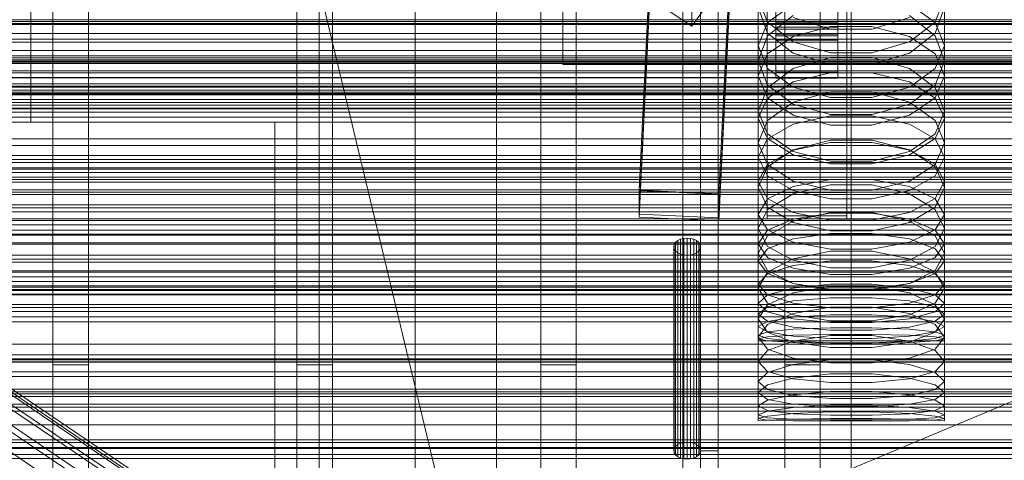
# Model space of a CAD drawing. Header units: millimetres. Extents: x -2233 to 61924, y -68080 to 6847.
# Tile 120 of 256: x -318 to -95, y -34676 to -34577. Entities that reach past the tile are written whole.
import ezdxf

# ---------------------------------------------------------------- set-up
doc = ezdxf.new("R2010")
doc.units = ezdxf.units.MM
for name, color, linetype, lineweight in [('COTAS_O', 1, 'Continuous', 0), ('COTAS_P', 1, 'Continuous', 0), ('frontal_briquetadora', 7, 'Continuous', 0), ('frontal_C01', 7, 'Continuous', 0), ('frontal_C02', 7, 'Continuous', 0), ('frontal_C03', 7, 'Continuous', 0), ('frontal_mezcladora', 7, 'Continuous', 0), ('frontal_secador', 7, 'Continuous', 0)]:
    doc.layers.add(name, color=color, linetype=linetype, lineweight=lineweight)
doc.dimstyles.new('R19_100', dxfattribs={"dimtxt": 250, "dimasz": 150, "dimexe": 150, "dimexo": 80, "dimgap": 100, "dimtad": 1, "dimtih": 1, "dimtoh": 1, "dimdsep": 46, "dimcen": 0.09, "dimadec": 0, "dimazin": 0, "dimtfac": 1, "dimtdec": 4, "dimtofl": 0, "dimtmove": 0, "dimatfit": 3, "dimfxl": 1, "dimtolj": 1, "dimtzin": 0, "dimarcsym": 0})

# ---------------------------------------------------------------- blocks, each defined once
blk = doc.blocks.new('DIM_R28_48')
at = {"layer": 'COTAS_P'}
for p, q in [((-1750, -34600), (-1600, -34555)), ((2600, -34600), (2450, -34555)), ((-1750, -35500), (-1750, -34600)), ((-1750, -34600), (2600, -34600)), ((-1750, -34600), (-1600, -34645)), ((2600, -34600), (2450, -34645)), ((2600, -35500), (2600, -34600))]:
    blk.add_line(p, q, dxfattribs=at)
blk.add_text('4350 P', height=250, dxfattribs=at).set_placement((425, -34500))
blk = doc.blocks.new('DIM_R28_50')
at = {"layer": 'COTAS_P'}
for p, q in [((1705.78, -34504.95), (1551.9, -34475.9)), ((-194.22, -34704.95), (1705.78, -34504.95)), ((1705.78, -34504.95), (1561.32, -34565.4)), ((1800, -35400), (1705.78, -34504.95)), ((-194.22, -34704.95), (-49.75, -34644.49)), ((-100, -35600), (-194.22, -34704.95)), ((-194.22, -34704.95), (-40.33, -34734))]:
    blk.add_line(p, q, dxfattribs=at)
blk.add_text('1910.5 P', height=250, rotation=6.009, dxfattribs=at).set_placement((745.32, -34505.49))
blk = doc.blocks.new('DIM_R28_53')
at = {"layer": 'COTAS_P'}
for p, q in [((-150, -32300), (550, -32300)), ((550, -32300), (505, -32450)), ((550, -34900), (550, -32300)), ((550, -32300), (595, -32450)), ((550, -34900), (505, -34750)), ((550, -34900), (595, -34750)), ((-150, -34900), (550, -34900))]:
    blk.add_line(p, q, dxfattribs=at)
blk.add_text('2600 P', height=250, rotation=90, dxfattribs=at).set_placement((450, -33600))
blk = doc.blocks.new('DIM_R28_55')
at = {"layer": 'COTAS_O'}
for p, q in [((-650, -33700), (50, -33700)), ((50, -33700), (5, -33850)), ((50, -34900), (50, -33700)), ((50, -33700), (95, -33850)), ((50, -34900), (5, -34750)), ((50, -34900), (95, -34750)), ((-650, -34900), (50, -34900))]:
    blk.add_line(p, q, dxfattribs=at)
blk.add_text('1200 O', height=250, rotation=90, dxfattribs=at).set_placement((-50, -34300))
blk = doc.blocks.new('DIM_R28_56')
at = {"layer": 'COTAS_O'}
for p, q in [((-650, -34200), (-500, -34155)), ((650, -34200), (500, -34155)), ((-650, -34900), (-650, -34200)), ((-650, -34200), (650, -34200)), ((-650, -34200), (-500, -34245)), ((650, -34200), (500, -34245)), ((650, -34900), (650, -34200))]:
    blk.add_line(p, q, dxfattribs=at)
blk.add_text('1300 O', height=250, dxfattribs=at).set_placement((0, -34100))
blk = doc.blocks.new('DIM_R28_61')
at = {"layer": 'COTAS_P'}
for p, q in [((-305, -34680), (395, -34680)), ((395, -34680), (350, -34830)), ((395, -36000), (395, -34680)), ((395, -34680), (440, -34830)), ((395, -36000), (350, -35850)), ((395, -36000), (440, -35850)), ((-305, -36000), (395, -36000))]:
    blk.add_line(p, q, dxfattribs=at)
blk.add_text('1320 P', height=250, rotation=90, dxfattribs=at).set_placement((295, -35340))

msp = doc.modelspace()

# ---------------------------------------------------------------- linework, layer by layer
at = {"layer": 'frontal_briquetadora'}
for p, q in [((-430, -33820), (-223.45, -34680)), ((-210, -34680), (-210, -33820)), ((-210, -34680), (-210, -34260)), ((-210, -34680), (-210, -34305)), ((-164, -34454.149), (-164, -34674)), ((-160, -34674), (-160, -34454.149)), ((-210, -34471), (-210, -34680)), ((-160, -34478.149), (-160, -34698)), ((-160, -34703.142), (-160, -34483.291)), ((-160, -34483.291), (-160, -34691.652)), ((-160, -34698.08), (-160, -34489.719)), ((-160, -34489.719), (-160, -34692.717)), ((-168, -34689.16), (-168, -34492.29)), ((-164, -34695.288), (-164, -34492.29)), ((-160, -34695.288), (-160, -34492.29)), ((-160, -34492.29), (-160, -34689.16)), ((-210, -34496), (-210, -34680)), ((-168, -34497.432), (-168, -34694.302)), ((-160, -34694.302), (-160, -34497.432)), ((-195, -34580), (-195, -34530)), ((-195, -34537), (-195, -34587)), ((-160, -34572.218), (-160, -34584.801)), ((-160, -34572.623), (-160, -34585.182)), ((-151, -34571.912), (-151, -34586.193)), ((-151, -34571.912), (-148.92, -34577.459)), ((-111.08, -34577.459), (-109, -34571.912)), ((-109, -34571.912), (-109, -34586.193)), ((-160, -34585.562), (-160, -34573.027)), ((-151, -34574.101), (-148.92, -34579.916)), ((-143.093, -34573.39), (-148.92, -34577.548)), ((-111.08, -34577.548), (-116.907, -34573.39)), ((-111.08, -34579.916), (-109, -34574.101)), ((-143.094, -34575.925), (-148.92, -34580.562)), ((-134.674, -34578.991), (-143.094, -34576.409)), ((-116.906, -34576.409), (-125.326, -34578.991)), ((-111.08, -34580.562), (-116.906, -34575.925)), ((-148.92, -34577.548), (-151, -34582.734)), ((-148.92, -34577.459), (-143.093, -34581.907)), ((-143.093, -34580.641), (-134.673, -34578.443)), ((-125.326, -34578.991), (-134.674, -34578.991)), ((-134.673, -34578.443), (-125.327, -34578.443)), ((-125.327, -34578.443), (-116.907, -34580.641)), ((-116.907, -34581.907), (-111.08, -34577.459)), ((-109, -34582.734), (-111.08, -34577.548)), ((-195, -34587), (-195, -34580)), ((195, -34580), (-195, -34580)), ((-148.92, -34580.562), (-151, -34586.193)), ((-148.92, -34579.916), (-143.094, -34584.461)), ((-148.92, -34584.6), (-143.093, -34580.641)), ((-116.907, -34580.641), (-111.08, -34584.6)), ((-116.906, -34584.461), (-111.08, -34579.916)), ((-109, -34586.193), (-111.08, -34580.562)), ((-151, -34582.734), (-151, -34597.535)), ((-151, -34582.734), (-148.92, -34587.919)), ((-143.093, -34581.907), (-134.673, -34584.376)), ((-125.327, -34584.376), (-116.907, -34581.907)), ((-111.08, -34587.919), (-109, -34582.734)), ((-109, -34582.734), (-109, -34597.535)), ((-160, -34584.801), (-160, -34596.589)), ((-160, -34585.182), (-160, -34596.944)), ((-160, -34597.299), (-160, -34585.562)), ((-151, -34589.538), (-148.92, -34584.6)), ((-143.094, -34584.461), (-134.674, -34586.939)), ((-143.094, -34587.908), (-134.674, -34585.444)), ((-134.674, -34585.444), (-125.326, -34585.444)), ((-134.673, -34584.376), (-125.327, -34584.376)), ((-125.326, -34586.939), (-116.906, -34584.461)), ((-125.326, -34585.444), (-116.906, -34587.908)), ((-111.08, -34584.6), (-109, -34589.538)), ((195, -34587), (-195, -34587)), ((-148.92, -34591.656), (-151, -34586.193)), ((-148.92, -34592.262), (-143.094, -34587.908)), ((-148.92, -34587.919), (-143.093, -34592.078)), ((-134.674, -34586.939), (-125.326, -34586.939)), ((-116.907, -34592.078), (-111.08, -34587.919)), ((-116.906, -34587.908), (-111.08, -34592.262)), ((-109, -34586.193), (-111.08, -34591.656)), ((-151, -34589.538), (-151, -34604.666)), ((-148.92, -34594.475), (-151, -34589.538)), ((-143.093, -34590.901), (-134.673, -34588.873)), ((-134.673, -34588.873), (-125.327, -34588.873)), ((-125.327, -34588.873), (-116.907, -34590.901)), ((-109, -34589.538), (-111.08, -34594.475)), ((-109, -34589.538), (-109, -34604.666)), ((-151, -34597.535), (-148.92, -34592.262)), ((-148.92, -34594.554), (-143.093, -34590.901)), ((-143.094, -34595.915), (-148.92, -34591.656)), ((-148.92, -34591.656), (-143.094, -34595.915)), ((-143.093, -34592.078), (-134.673, -34594.385)), ((-125.327, -34594.385), (-116.907, -34592.078)), ((-116.907, -34590.901), (-111.08, -34594.554)), ((-111.08, -34591.656), (-116.906, -34595.915)), ((-116.906, -34595.915), (-111.08, -34591.656)), ((-111.08, -34592.262), (-109, -34597.535)), ((-151, -34599.11), (-148.92, -34594.554)), ((-143.093, -34598.435), (-148.92, -34594.475)), ((-134.674, -34593.122), (-143.094, -34595.48)), ((-125.326, -34593.122), (-134.674, -34593.122)), ((-134.673, -34594.385), (-125.327, -34594.385)), ((-116.906, -34595.48), (-125.326, -34593.122)), ((-111.08, -34594.475), (-116.907, -34598.435)), ((-111.08, -34594.554), (-109, -34599.11)), ((-160, -34596.589), (-160, -34607.552)), ((-160, -34596.944), (-160, -34607.881)), ((-143.094, -34595.48), (-148.92, -34599.639)), ((-134.674, -34598.232), (-143.094, -34595.915)), ((-143.094, -34595.915), (-134.674, -34598.232)), ((-116.906, -34595.915), (-125.326, -34598.232)), ((-125.326, -34598.232), (-116.906, -34595.915)), ((-111.08, -34599.639), (-116.906, -34595.48)), ((-160, -34608.209), (-160, -34597.299)), ((-148.92, -34602.633), (-151, -34597.535)), ((-151, -34599.11), (-151, -34614.698)), ((-151, -34599.11), (-148.92, -34603.666)), ((-134.673, -34600.632), (-143.093, -34598.435)), ((-134.673, -34598.547), (-143.093, -34600.4)), ((-125.326, -34598.232), (-134.674, -34598.232)), ((-125.327, -34598.547), (-134.673, -34598.547)), ((-116.907, -34598.435), (-125.327, -34600.632)), ((-116.907, -34600.4), (-125.327, -34598.547)), ((-109, -34597.535), (-111.08, -34602.634)), ((-111.08, -34603.666), (-109, -34599.11)), ((-109, -34599.11), (-109, -34614.698)), ((-148.92, -34599.639), (-151, -34604.666)), ((-143.093, -34600.4), (-148.92, -34603.738)), ((-125.327, -34600.632), (-134.673, -34600.632)), ((-111.08, -34603.738), (-116.907, -34600.4)), ((-109, -34604.666), (-111.08, -34599.639)), ((-148.92, -34603.738), (-151, -34607.901)), ((-143.094, -34606.596), (-148.92, -34602.633)), ((-148.92, -34603.666), (-143.093, -34607.319)), ((-116.907, -34607.319), (-111.08, -34603.666)), ((-111.08, -34602.634), (-116.906, -34606.596)), ((-109, -34607.901), (-111.08, -34603.738)), ((-151, -34604.666), (-148.92, -34609.515)), ((-134.674, -34603.999), (-143.094, -34606.192)), ((-143.093, -34606.298), (-134.673, -34604.564)), ((-125.326, -34603.999), (-134.674, -34603.999)), ((-134.673, -34604.564), (-125.327, -34604.564)), ((-125.327, -34604.564), (-116.907, -34606.298)), ((-116.906, -34606.192), (-125.326, -34603.999)), ((-111.08, -34609.515), (-109, -34604.666)), ((-160, -34607.552), (-160, -34617.661)), ((-160, -34607.881), (-160, -34617.962)), ((-160, -34618.263), (-160, -34608.209)), ((-151, -34607.901), (-151, -34623.913)), ((-151, -34607.901), (-148.92, -34612.065)), ((-143.094, -34606.192), (-148.92, -34610.051)), ((-148.92, -34609.422), (-143.093, -34606.298)), ((-134.674, -34608.746), (-143.094, -34606.596)), ((-143.093, -34607.319), (-134.673, -34609.347)), ((-125.327, -34609.347), (-116.907, -34607.319)), ((-116.906, -34606.596), (-125.326, -34608.746)), ((-116.907, -34606.298), (-111.08, -34609.422)), ((-111.08, -34610.051), (-116.906, -34606.192)), ((-111.08, -34612.065), (-109, -34607.901)), ((-109, -34607.901), (-109, -34623.913)), ((-151, -34613.318), (-148.92, -34609.422)), ((-148.92, -34610.051), (-151, -34614.698)), ((-148.92, -34609.515), (-143.094, -34613.274)), ((-125.326, -34608.746), (-134.674, -34608.746)), ((-134.673, -34609.347), (-125.327, -34609.347)), ((-116.906, -34613.274), (-111.08, -34609.515)), ((-111.08, -34609.422), (-109, -34613.318)), ((-109, -34614.698), (-111.08, -34610.051)), ((-148.92, -34612.065), (-143.093, -34615.403)), ((-116.907, -34615.403), (-111.08, -34612.065)), ((-151, -34613.318), (-151, -34629.59)), ((-148.92, -34617.214), (-151, -34613.318)), ((-148.92, -34619.163), (-151, -34614.698)), ((-148.92, -34617.275), (-143.093, -34614.479)), ((-143.094, -34613.274), (-134.674, -34615.311)), ((-143.094, -34616.105), (-134.674, -34614.083)), ((-143.093, -34614.479), (-134.673, -34612.927)), ((-134.674, -34614.083), (-125.326, -34614.083)), ((-134.673, -34612.927), (-125.327, -34612.927)), ((-125.327, -34612.927), (-116.907, -34614.479)), ((-125.326, -34615.311), (-116.906, -34613.274)), ((-125.326, -34614.083), (-116.906, -34616.105)), ((-116.907, -34614.479), (-111.08, -34617.275)), ((-109, -34613.318), (-111.08, -34617.214)), ((-109, -34614.698), (-111.08, -34619.163)), ((-109, -34613.318), (-109, -34629.59)), ((-148.92, -34619.655), (-143.094, -34616.105)), ((-143.093, -34620.338), (-148.92, -34617.214)), ((-143.093, -34615.403), (-134.673, -34617.256)), ((-134.674, -34615.311), (-125.326, -34615.311)), ((-125.327, -34617.256), (-116.907, -34615.403)), ((-111.08, -34617.214), (-116.907, -34620.338)), ((-116.906, -34616.105), (-111.08, -34619.655)), ((-160, -34617.661), (-160, -34626.89)), ((-160, -34617.962), (-160, -34627.164)), ((-160, -34627.437), (-160, -34618.263)), ((-151, -34620.762), (-148.92, -34617.275)), ((-143.094, -34622.61), (-148.92, -34619.163)), ((-134.673, -34617.256), (-125.327, -34617.256)), ((-111.08, -34619.163), (-116.906, -34622.61)), ((-111.08, -34617.275), (-109, -34620.762)), ((-151, -34623.913), (-148.92, -34619.655)), ((-151, -34620.762), (-151, -34637.392)), ((-151, -34620.762), (-148.92, -34624.249)), ((-134.674, -34620.353), (-143.094, -34622.259)), ((-134.673, -34622.072), (-143.093, -34620.338)), ((-134.673, -34620.476), (-143.093, -34621.842)), ((-125.326, -34620.353), (-134.674, -34620.353)), ((-125.327, -34620.476), (-134.673, -34620.476)), ((-116.907, -34620.338), (-125.327, -34622.072)), ((-116.907, -34621.842), (-125.327, -34620.476)), ((-116.906, -34622.259), (-125.326, -34620.353)), ((-111.08, -34619.655), (-109, -34623.913)), ((-111.08, -34624.249), (-109, -34620.762)), ((-109, -34620.762), (-109, -34637.392)), ((-143.093, -34621.842), (-148.92, -34624.303)), ((-143.094, -34622.259), (-148.92, -34625.598)), ((-134.674, -34624.472), (-143.094, -34622.61)), ((-125.327, -34622.072), (-134.673, -34622.072)), ((-116.906, -34622.61), (-125.326, -34624.472)), ((-111.08, -34624.303), (-116.907, -34621.842)), ((-111.08, -34625.598), (-116.906, -34622.259)), ((-167.776, -34626.175), (-167, -34626.109)), ((-167, -34626.109), (-166.224, -34626.175)), ((-167, -34626.109), (-167, -34672.072)), ((-148.92, -34627.982), (-151, -34623.913)), ((-148.92, -34624.303), (-151, -34627.373)), ((-148.92, -34625.598), (-151, -34629.59)), ((-148.92, -34624.249), (-143.093, -34627.045)), ((-143.093, -34626.287), (-134.673, -34625.047)), ((-125.326, -34624.472), (-134.674, -34624.472)), ((-134.673, -34625.047), (-125.327, -34625.047)), ((-125.327, -34625.047), (-116.907, -34626.287)), ((-116.907, -34627.045), (-111.08, -34624.249)), ((-109, -34623.913), (-111.08, -34627.982)), ((-109, -34627.373), (-111.08, -34624.303)), ((-109, -34629.59), (-111.08, -34625.598)), ((-170, -34628.037), (-169.898, -34627.538)), ((-169.898, -34628.536), (-170, -34628.037)), ((-170, -34674), (-170, -34628.037)), ((-169.898, -34627.538), (-169.598, -34627.073)), ((-169.898, -34627.538), (-169.898, -34673.501)), ((-169.598, -34627.073), (-169.121, -34626.674)), ((-169.598, -34627.073), (-169.598, -34673.036)), ((-169.121, -34626.674), (-168.5, -34626.367)), ((-169.121, -34626.674), (-169.121, -34672.636)), ((-168.5, -34626.367), (-167.776, -34626.175)), ((-168.5, -34626.367), (-168.5, -34672.33)), ((-167.776, -34626.175), (-167.776, -34672.137)), ((-166.224, -34626.175), (-165.5, -34626.367)), ((-166.224, -34626.175), (-166.224, -34672.137)), ((-165.5, -34626.367), (-164.879, -34626.674)), ((-165.5, -34626.367), (-165.5, -34672.33)), ((-164.879, -34626.674), (-164.402, -34627.073)), ((-164.879, -34626.674), (-164.879, -34672.636)), ((-164.402, -34627.073), (-164.102, -34627.538)), ((-164.402, -34627.073), (-164.402, -34673.036)), ((-164.102, -34627.538), (-164, -34628.037)), ((-164.102, -34627.538), (-164.102, -34673.501)), ((-164, -34628.037), (-164.102, -34628.536)), ((-164, -34628.037), (-164, -34674)), ((-160, -34626.89), (-160, -34635.216)), ((-160, -34627.164), (-160, -34635.461)), ((-160, -34635.706), (-160, -34627.437)), ((-151, -34627.373), (-151, -34644.321)), ((-151, -34627.373), (-148.92, -34630.442)), ((-148.92, -34628.522), (-143.093, -34626.287)), ((-143.094, -34631.109), (-148.92, -34627.982)), ((-143.093, -34627.045), (-134.673, -34628.597)), ((-125.327, -34628.597), (-116.907, -34627.045)), ((-116.907, -34626.287), (-111.08, -34628.522)), ((-111.08, -34627.982), (-116.906, -34631.109)), ((-111.08, -34630.442), (-109, -34627.373)), ((-109, -34627.373), (-109, -34644.321)), ((-169.598, -34629.002), (-169.898, -34628.536)), ((-169.898, -34628.536), (-169.898, -34674.499)), ((-169.121, -34629.401), (-169.598, -34629.002)), ((-169.598, -34629.002), (-169.598, -34674.964)), ((-168.5, -34629.707), (-169.121, -34629.401)), ((-169.121, -34629.401), (-169.121, -34675.364)), ((-167.776, -34629.9), (-168.5, -34629.707)), ((-168.5, -34629.707), (-168.5, -34675.67)), ((-167, -34629.966), (-167.776, -34629.9)), ((-167.776, -34629.9), (-167.776, -34675.863)), ((-166.224, -34629.9), (-167, -34629.966)), ((-167, -34629.966), (-167, -34675.928)), ((-165.5, -34629.707), (-166.224, -34629.9)), ((-166.224, -34629.9), (-166.224, -34675.863)), ((-164.879, -34629.401), (-165.5, -34629.707)), ((-165.5, -34629.707), (-165.5, -34675.67)), ((-164.402, -34629.002), (-164.879, -34629.401)), ((-164.879, -34629.401), (-164.879, -34675.364)), ((-164.102, -34628.536), (-164.402, -34629.002)), ((-164.402, -34629.002), (-164.402, -34674.964)), ((-164.102, -34628.536), (-164.102, -34674.499)), ((-151, -34631.309), (-148.92, -34628.522)), ((-151, -34629.59), (-148.92, -34633.39)), ((-148.92, -34630.442), (-143.093, -34632.904)), ((-134.674, -34629.063), (-143.094, -34630.791)), ((-125.326, -34629.063), (-134.674, -34629.063)), ((-134.673, -34628.597), (-125.327, -34628.597)), ((-116.906, -34630.791), (-125.326, -34629.063)), ((-116.907, -34632.904), (-111.08, -34630.442)), ((-111.08, -34628.522), (-109, -34631.309)), ((-111.08, -34633.39), (-109, -34629.59)), ((-151, -34631.309), (-151, -34648.447)), ((-148.92, -34634.097), (-151, -34631.309)), ((-143.094, -34630.791), (-148.92, -34633.807)), ((-148.92, -34634.139), (-143.093, -34632.248)), ((-134.674, -34632.791), (-143.094, -34631.109)), ((-143.093, -34632.248), (-134.673, -34631.199)), ((-134.673, -34631.199), (-125.327, -34631.199)), ((-125.327, -34631.199), (-116.907, -34632.248)), ((-116.906, -34631.109), (-125.326, -34632.791)), ((-116.907, -34632.248), (-111.08, -34634.139)), ((-111.08, -34633.807), (-116.906, -34630.791)), ((-109, -34631.309), (-111.08, -34634.097)), ((-109, -34631.309), (-109, -34648.447)), ((-148.92, -34633.807), (-151, -34637.392)), ((-151, -34636.498), (-148.92, -34634.139)), ((-148.92, -34633.39), (-143.094, -34636.299)), ((-143.093, -34636.332), (-148.92, -34634.097)), ((-143.093, -34632.904), (-134.673, -34634.27)), ((-125.326, -34632.791), (-134.674, -34632.791)), ((-134.673, -34634.27), (-125.327, -34634.27)), ((-125.327, -34634.27), (-116.907, -34632.904)), ((-111.08, -34634.097), (-116.907, -34636.332)), ((-116.906, -34636.299), (-111.08, -34633.39)), ((-109, -34637.392), (-111.08, -34633.807)), ((-111.08, -34634.139), (-109, -34636.498)), ((-160, -34635.216), (-160, -34642.617)), ((-160, -34635.461), (-160, -34642.833)), ((-160, -34643.049), (-160, -34635.706)), ((-151, -34636.498), (-151, -34653.884)), ((-151, -34636.498), (-148.92, -34638.856)), ((-143.094, -34636.299), (-134.674, -34637.86)), ((-143.094, -34638.466), (-134.674, -34636.92)), ((-134.673, -34637.572), (-143.093, -34636.332)), ((-134.673, -34636.493), (-143.093, -34637.349)), ((-134.674, -34636.92), (-125.326, -34636.92)), ((-125.327, -34636.493), (-134.673, -34636.493)), ((-116.907, -34636.332), (-125.327, -34637.572)), ((-116.907, -34637.349), (-125.327, -34636.493)), ((-125.326, -34637.86), (-116.906, -34636.299)), ((-125.326, -34636.92), (-116.906, -34638.466)), ((-111.08, -34638.856), (-109, -34636.498)), ((-109, -34636.498), (-109, -34653.884)), ((-148.92, -34640.781), (-151, -34637.392)), ((-148.92, -34638.892), (-151, -34640.815)), ((-143.093, -34637.349), (-148.92, -34638.892)), ((-148.92, -34641.151), (-143.094, -34638.466)), ((-148.92, -34638.856), (-143.093, -34640.747)), ((-134.674, -34637.86), (-125.326, -34637.86)), ((-125.327, -34637.572), (-134.673, -34637.572)), ((-111.08, -34638.892), (-116.907, -34637.349)), ((-116.907, -34640.747), (-111.08, -34638.856)), ((-116.906, -34638.466), (-111.08, -34641.151)), ((-109, -34637.392), (-111.08, -34640.781)), ((-109, -34640.815), (-111.08, -34638.892)), ((-151, -34640.815), (-151, -34658.409)), ((-151, -34640.815), (-148.92, -34642.739)), ((-151, -34644.321), (-148.92, -34641.151)), ((-151, -34643.204), (-148.92, -34641.573)), ((-148.92, -34641.573), (-143.093, -34640.265)), ((-143.094, -34643.357), (-148.92, -34640.781)), ((-143.093, -34640.265), (-134.673, -34639.539)), ((-143.093, -34640.747), (-134.673, -34641.797)), ((-134.673, -34639.539), (-125.327, -34639.539)), ((-125.327, -34639.539), (-116.907, -34640.265)), ((-125.327, -34641.797), (-116.907, -34640.747)), ((-116.907, -34640.265), (-111.08, -34641.573)), ((-111.08, -34640.781), (-116.906, -34643.357)), ((-111.08, -34642.739), (-109, -34640.815)), ((-111.08, -34641.151), (-109, -34644.321)), ((-111.08, -34641.573), (-109, -34643.204)), ((-109, -34640.815), (-109, -34658.409)), ((-160, -34642.617), (-160, -34649.075)), ((-160, -34642.833), (-160, -34649.261)), ((-160, -34649.447), (-160, -34643.049)), ((-151, -34643.204), (-151, -34660.914)), ((-148.92, -34644.835), (-151, -34643.204)), ((-148.92, -34642.739), (-143.093, -34644.281)), ((-143.094, -34643.097), (-148.92, -34645.558)), ((-134.674, -34641.675), (-143.094, -34643.097)), ((-134.674, -34644.733), (-143.094, -34643.357)), ((-143.093, -34643.905), (-134.673, -34643.376)), ((-125.326, -34641.675), (-134.674, -34641.675)), ((-134.673, -34641.797), (-125.327, -34641.797)), ((-134.673, -34643.376), (-125.327, -34643.376)), ((-125.327, -34643.376), (-116.907, -34643.905)), ((-116.906, -34643.097), (-125.326, -34641.675)), ((-116.906, -34643.357), (-125.326, -34644.733)), ((-116.907, -34644.281), (-111.08, -34642.739)), ((-111.08, -34645.558), (-116.906, -34643.097)), ((-109, -34643.204), (-111.08, -34644.835)), ((-109, -34643.204), (-109, -34660.914)), ((-148.92, -34647.291), (-151, -34644.321)), ((-151, -34646.048), (-148.92, -34644.859)), ((-148.92, -34645.558), (-151, -34648.447)), ((-151, -34646.048), (-151, -34663.894)), ((-151, -34646.048), (-148.92, -34647.238)), ((-148.92, -34644.859), (-143.093, -34643.905)), ((-143.093, -34646.144), (-148.92, -34644.835)), ((-143.093, -34644.281), (-134.673, -34645.137)), ((-125.326, -34644.733), (-134.674, -34644.733)), ((-134.673, -34645.137), (-125.327, -34645.137)), ((-125.327, -34645.137), (-116.907, -34644.281)), ((-116.907, -34643.905), (-111.08, -34644.859)), ((-111.08, -34644.835), (-116.907, -34646.144)), ((-109, -34644.321), (-111.08, -34647.291)), ((-111.08, -34644.859), (-109, -34646.048)), ((-109, -34648.447), (-111.08, -34645.558)), ((-111.08, -34647.238), (-109, -34646.048)), ((-109, -34646.048), (-109, -34663.894)), ((-148.92, -34647.254), (-151, -34647.998)), ((-151, -34647.998), (-151, -34665.938)), ((-151, -34647.998), (-148.92, -34648.743)), ((-143.093, -34646.656), (-148.92, -34647.254)), ((-148.92, -34647.238), (-143.093, -34648.191)), ((-143.094, -34649.528), (-148.92, -34647.291)), ((-148.92, -34648.352), (-143.093, -34647.994)), ((-134.674, -34648.069), (-143.094, -34649.303)), ((-134.673, -34646.869), (-143.093, -34646.144)), ((-134.673, -34646.325), (-143.093, -34646.656)), ((-143.093, -34647.994), (-134.673, -34647.795)), ((-143.093, -34648.191), (-134.673, -34648.721)), ((-125.326, -34648.069), (-134.674, -34648.069)), ((-125.327, -34646.325), (-134.673, -34646.325)), ((-125.327, -34646.869), (-134.673, -34646.869)), ((-134.673, -34647.795), (-125.327, -34647.795)), ((-116.907, -34646.144), (-125.327, -34646.869)), ((-116.907, -34646.656), (-125.327, -34646.325)), ((-125.327, -34647.795), (-116.907, -34647.994)), ((-125.327, -34648.721), (-116.907, -34648.191)), ((-116.906, -34649.303), (-125.326, -34648.069)), ((-111.08, -34647.254), (-116.907, -34646.656)), ((-116.907, -34648.191), (-111.08, -34647.238)), ((-116.907, -34647.994), (-111.08, -34648.352)), ((-111.08, -34647.291), (-116.906, -34649.528)), ((-109, -34647.998), (-111.08, -34647.254)), ((-111.08, -34648.743), (-109, -34647.998)), ((-109, -34647.998), (-109, -34665.938)), ((-160, -34649.075), (-160, -34654.572)), ((-160, -34649.261), (-160, -34654.728)), ((-160, -34654.883), (-160, -34649.447)), ((-151, -34648.799), (-148.92, -34648.352)), ((-151, -34648.447), (-148.92, -34651.133)), ((-151, -34648.799), (-151, -34666.778)), ((-148.92, -34649.246), (-151, -34648.799)), ((-151, -34649.25), (-151, -34667.25)), ((-151, -34649.25), (-148.92, -34649.25)), ((-148.92, -34648.743), (-143.093, -34649.34)), ((-143.093, -34649.605), (-148.92, -34649.246)), ((-148.92, -34649.25), (-143.093, -34649.25)), ((-143.094, -34649.303), (-148.92, -34651.424)), ((-134.674, -34650.715), (-143.094, -34649.528)), ((-143.093, -34649.25), (-134.673, -34649.25)), ((-143.093, -34649.34), (-134.673, -34649.671)), ((-134.673, -34649.804), (-143.093, -34649.605)), ((-134.673, -34648.721), (-125.327, -34648.721)), ((-134.673, -34649.25), (-125.327, -34649.25)), ((-134.673, -34649.671), (-125.327, -34649.671)), ((-125.327, -34649.804), (-134.673, -34649.804)), ((-125.327, -34649.25), (-116.907, -34649.25)), ((-125.327, -34649.671), (-116.907, -34649.34)), ((-116.907, -34649.605), (-125.327, -34649.804)), ((-116.906, -34649.528), (-125.326, -34650.715)), ((-116.907, -34649.34), (-111.08, -34648.743)), ((-111.08, -34649.246), (-116.907, -34649.605)), ((-116.907, -34649.25), (-111.08, -34649.25)), ((-111.08, -34651.424), (-116.906, -34649.303)), ((-111.08, -34648.352), (-109, -34648.799)), ((-111.08, -34651.133), (-109, -34648.447)), ((-109, -34648.799), (-111.08, -34649.246)), ((-111.08, -34649.25), (-109, -34649.25)), ((-109, -34648.799), (-109, -34666.778)), ((-109, -34649.25), (-109, -34667.25)), ((-148.92, -34651.424), (-151, -34653.884)), ((-148.92, -34651.133), (-143.094, -34653.142)), ((-125.326, -34650.715), (-134.674, -34650.715)), ((-116.906, -34653.142), (-111.08, -34651.133)), ((-109, -34653.884), (-111.08, -34651.424)), ((-160, -34654.572), (-160, -34659.095)), ((-160, -34654.728), (-160, -34659.221)), ((-160, -34659.345), (-160, -34654.883)), ((-148.92, -34656.141), (-151, -34653.884)), ((-148.92, -34656.382), (-143.094, -34654.607)), ((-143.094, -34653.142), (-134.674, -34654.2)), ((-143.094, -34654.607), (-134.674, -34653.565)), ((-134.674, -34653.565), (-125.326, -34653.565)), ((-134.674, -34654.2), (-125.326, -34654.2)), ((-125.326, -34654.2), (-116.906, -34653.142)), ((-125.326, -34653.565), (-116.906, -34654.607)), ((-116.906, -34654.607), (-111.08, -34656.382)), ((-109, -34653.884), (-111.08, -34656.141)), ((-151, -34658.409), (-148.92, -34656.382)), ((-143.094, -34657.802), (-148.92, -34656.141)), ((-134.674, -34656.722), (-143.094, -34657.636)), ((-125.326, -34656.723), (-134.674, -34656.722)), ((-116.906, -34657.636), (-125.326, -34656.723)), ((-111.08, -34656.141), (-116.906, -34657.802)), ((-111.08, -34656.382), (-109, -34658.409)), ((-160, -34659.095), (-160, -34662.632)), ((-160, -34659.221), (-160, -34662.727)), ((-160, -34662.82), (-160, -34659.345)), ((-148.92, -34660.23), (-151, -34658.409)), ((-148.92, -34659.178), (-151, -34660.914)), ((-143.094, -34657.636), (-148.92, -34659.178)), ((-134.674, -34658.667), (-143.094, -34657.802)), ((-125.326, -34658.667), (-134.674, -34658.667)), ((-116.906, -34657.802), (-125.326, -34658.667)), ((-111.08, -34659.178), (-116.906, -34657.636)), ((-109, -34658.409), (-111.08, -34660.23)), ((-109, -34660.914), (-111.08, -34659.178)), ((-151, -34660.914), (-148.92, -34662.441)), ((-143.094, -34661.54), (-148.92, -34660.23)), ((-143.094, -34661.41), (-148.92, -34662.6)), ((-134.674, -34660.692), (-143.094, -34661.41)), ((-134.674, -34662.209), (-143.094, -34661.54)), ((-125.326, -34660.692), (-134.674, -34660.692)), ((-116.906, -34661.41), (-125.326, -34660.692)), ((-116.906, -34661.54), (-125.326, -34662.209)), ((-111.08, -34660.23), (-116.906, -34661.54)), ((-111.08, -34662.6), (-116.906, -34661.41)), ((-111.08, -34662.441), (-109, -34660.914)), ((-160, -34662.632), (-160, -34665.174)), ((-160, -34662.727), (-160, -34665.237)), ((-160, -34665.3), (-160, -34662.82)), ((-148.92, -34662.6), (-151, -34663.894)), ((-148.92, -34662.441), (-143.094, -34663.515)), ((-143.094, -34663.515), (-134.674, -34664.053)), ((-143.094, -34664.254), (-134.674, -34663.732)), ((-125.326, -34662.209), (-134.674, -34662.209)), ((-134.674, -34663.732), (-125.326, -34663.732)), ((-125.326, -34664.053), (-116.906, -34663.515)), ((-125.326, -34663.732), (-116.906, -34664.254)), ((-116.906, -34663.515), (-111.08, -34662.441)), ((-109, -34663.894), (-111.08, -34662.6)), ((-160, -34665.174), (-160, -34666.715)), ((-160, -34665.237), (-160, -34666.747)), ((-160, -34666.778), (-160, -34665.3)), ((-148.92, -34664.979), (-151, -34663.894)), ((-151, -34665.938), (-148.92, -34665.088)), ((-148.92, -34666.577), (-151, -34665.938)), ((-148.92, -34665.088), (-143.094, -34664.254)), ((-143.094, -34665.696), (-148.92, -34664.979)), ((-143.094, -34665.629), (-148.92, -34666.225)), ((-134.674, -34665.239), (-143.094, -34665.629)), ((-134.674, -34666.036), (-143.094, -34665.696)), ((-134.674, -34664.053), (-125.326, -34664.053)), ((-125.326, -34665.239), (-134.674, -34665.239)), ((-125.326, -34666.036), (-134.674, -34666.036)), ((-116.906, -34665.629), (-125.326, -34665.239)), ((-116.906, -34665.696), (-125.326, -34666.036)), ((-116.906, -34664.254), (-111.08, -34665.088)), ((-111.08, -34664.979), (-116.906, -34665.696)), ((-111.08, -34666.225), (-116.906, -34665.629)), ((-109, -34663.894), (-111.08, -34664.979)), ((-111.08, -34665.088), (-109, -34665.938)), ((-109, -34665.938), (-111.08, -34666.577)), ((-160, -34666.715), (-160, -34667.25)), ((-160, -34666.747), (-160, -34667.25)), ((-160, -34667.25), (-160, -34666.778)), ((-148.92, -34666.225), (-151, -34666.778)), ((-151, -34666.778), (-148.92, -34667.119)), ((-148.92, -34667.144), (-151, -34667.25)), ((-143.094, -34666.937), (-148.92, -34666.577)), ((-143.094, -34666.906), (-148.92, -34667.144)), ((-148.92, -34667.119), (-143.094, -34667.24)), ((-134.674, -34666.715), (-143.094, -34666.906)), ((-134.674, -34667.078), (-143.094, -34666.937)), ((-143.094, -34667.24), (-134.674, -34667.248)), ((-125.326, -34666.715), (-134.674, -34666.715)), ((-125.326, -34667.078), (-134.674, -34667.078)), ((-134.674, -34667.248), (-125.326, -34667.248)), ((-116.906, -34666.906), (-125.326, -34666.715)), ((-116.906, -34666.937), (-125.326, -34667.078)), ((-125.326, -34667.248), (-116.906, -34667.24)), ((-111.08, -34666.577), (-116.906, -34666.937)), ((-111.08, -34667.144), (-116.906, -34666.906)), ((-116.906, -34667.24), (-111.08, -34667.119)), ((-109, -34666.778), (-111.08, -34666.225)), ((-111.08, -34667.119), (-109, -34666.778)), ((-109, -34667.25), (-111.08, -34667.144)), ((-169.121, -34672.636), (-169.598, -34673.036)), ((-168.5, -34672.33), (-169.121, -34672.636)), ((-167.776, -34672.137), (-168.5, -34672.33)), ((-167, -34672.072), (-167.776, -34672.137)), ((-166.224, -34672.137), (-167, -34672.072)), ((-165.5, -34672.33), (-166.224, -34672.137)), ((-164.879, -34672.636), (-165.5, -34672.33)), ((-164.402, -34673.036), (-164.879, -34672.636)), ((-169.898, -34673.501), (-170, -34674)), ((-170, -34674), (-169.898, -34674.499)), ((-169.598, -34673.036), (-169.898, -34673.501)), ((-169.898, -34674.499), (-169.598, -34674.964)), ((-164.102, -34673.501), (-164.402, -34673.036)), ((-164.402, -34674.964), (-164.102, -34674.499)), ((-164, -34674), (-164.102, -34673.501)), ((-164.102, -34674.499), (-164, -34674)), ((-164, -34674), (-164, -34695.288)), ((-164, -34674), (-160, -34674)), ((-160, -34695.288), (-160, -34674)), ((-169.598, -34674.964), (-169.121, -34675.364)), ((-169.121, -34675.364), (-168.5, -34675.67)), ((-168.5, -34675.67), (-167.776, -34675.863)), ((-167.776, -34675.863), (-167, -34675.928)), ((-167, -34675.928), (-166.224, -34675.863)), ((-166.224, -34675.863), (-165.5, -34675.67)), ((-165.5, -34675.67), (-164.879, -34675.364)), ((-164.879, -34675.364), (-164.402, -34674.964))]:
    msp.add_line(p, q, dxfattribs=at)
at = {"layer": 'frontal_C01'}
for p, q in [((-250, -33373.251), (-250, -35948.844)), ((-250, -35953.656), (-250, -33378.064)), ((-228.298, -34453.88), (-228.298, -34716.493)), ((-228.298, -34722.274), (-228.298, -34459.66)), ((-130, -34782.805), (-130, -34520.192)), ((-130, -34525.972), (-130, -34788.585)), ((-147, -34577.472), (-147, -34531.249)), ((-133, -34531.249), (-133, -34577.472)), ((-147, -34533.945), (-147, -34580.168)), ((-133, -34580.168), (-133, -34533.945)), ((-177.811, -34615.322), (-174.943, -34555.534)), ((-156.962, -34556.333), (-159.83, -34616.122)), ((-177.811, -34620.716), (-174.943, -34560.927)), ((-159.83, -34621.515), (-156.962, -34561.727)), ((-147, -34579.051), (-147, -34566.109)), ((-133, -34566.109), (-133, -34579.051)), ((-149, -34615.721), (-149, -34569.884)), ((-131, -34569.884), (-131, -34615.721)), ((-149, -34621.113), (-149, -34575.276)), ((-147, -34575.739), (-147, -34588.68)), ((-133, -34588.68), (-133, -34575.739)), ((-131, -34621.113), (-131, -34575.276)), ((-133, -34577.472), (-147, -34577.472)), ((-147, -34577.472), (-147, -34580.168)), ((-133, -34579.051), (-147, -34579.051)), ((-147, -34579.051), (-147, -34588.68)), ((-133, -34580.168), (-133, -34577.472)), ((-133, -34588.68), (-133, -34579.051)), ((-147, -34580.168), (-133, -34580.168)), ((430, -34586.343), (-430, -34586.343)), ((-147, -34588.68), (-133, -34588.68)), ((430, -34591.343), (-430, -34591.343)), ((-425, -34610.606), (425, -34610.606)), ((-159.83, -34616.122), (-177.811, -34615.322)), ((-177.811, -34615.322), (-177.811, -34620.716)), ((-159.83, -34621.515), (-159.83, -34616.122)), ((-131, -34615.721), (-149, -34615.721)), ((-149, -34615.721), (-149, -34621.113)), ((-131, -34621.113), (-131, -34615.721)), ((-177.811, -34620.716), (-159.83, -34621.515)), ((-149, -34621.113), (-131, -34621.113)), ((425, -34622.162), (-425, -34622.162)), ((425, -34624.302), (-425, -34624.302)), ((-425, -34635.858), (425, -34635.858)), ((-332.629, -34652.472), (-148.32, -34776.807)), ((-331.181, -34652.123), (-146.872, -34776.458)), ((-334.938, -34654.237), (-150.629, -34778.572)), ((-330.692, -34653.213), (-146.383, -34777.548)), ((-331.197, -34655.668), (-146.887, -34780.003)), ((-337.95, -34657.298), (-153.641, -34781.633)), ((-332.659, -34659.321), (-148.35, -34783.655)), ((-450, -34660.756), (450, -34660.756)), ((-334.981, -34663.922), (-150.672, -34788.257)), ((450, -34671.541), (-450, -34671.541))]:
    msp.add_line(p, q, dxfattribs=at)
at = {"layer": 'frontal_C02'}
for p, q in [((-250, -32921.727), (-250, -35767.183)), ((-250, -35771.953), (-250, -32926.497)), ((-228.298, -34455.696), (-228.298, -34746.19)), ((-228.298, -34751.921), (-228.298, -34461.426)), ((-130, -34811.926), (-130, -34521.432)), ((-130, -34527.162), (-130, -34817.656)), ((-147, -34578.55), (-147, -34532.731)), ((-133, -34532.731), (-133, -34578.55)), ((-147, -34535.712), (-147, -34581.53)), ((-133, -34581.53), (-133, -34535.712)), ((-177.811, -34615.423), (-174.943, -34556.157)), ((-156.962, -34556.95), (-159.83, -34616.216)), ((-177.811, -34621.385), (-174.943, -34562.119)), ((-159.83, -34622.178), (-156.962, -34562.912)), ((-165.983, -34578.34), (-165.926, -34564.033)), ((-147, -34580.515), (-147, -34566.209)), ((-133, -34566.209), (-133, -34580.515)), ((-165.983, -34578.34), (-160.247, -34570.523)), ((-149, -34615.818), (-149, -34570.382)), ((-131, -34570.382), (-131, -34615.818)), ((-177.451, -34570.671), (-165.983, -34578.34)), ((-149, -34621.779), (-149, -34576.343)), ((-147, -34575.754), (-147, -34590.061)), ((-133, -34590.061), (-133, -34575.754)), ((-131, -34621.779), (-131, -34576.343)), ((-133, -34578.55), (-147, -34578.55)), ((-147, -34578.55), (-147, -34581.53)), ((-133, -34581.53), (-133, -34578.55)), ((-133, -34580.515), (-147, -34580.515)), ((-147, -34580.515), (-147, -34590.061)), ((-147, -34581.53), (-133, -34581.53)), ((-133, -34590.061), (-133, -34580.515)), ((-147, -34590.061), (-133, -34590.061)), ((-450, -34591.833), (450, -34591.833)), ((450, -34603.756), (-450, -34603.756)), ((-425, -34610.274), (425, -34610.274)), ((-159.83, -34616.216), (-177.811, -34615.423)), ((-177.811, -34615.423), (-177.811, -34621.385)), ((-159.83, -34622.178), (-159.83, -34616.216)), ((-131, -34615.818), (-149, -34615.818)), ((-149, -34615.818), (-149, -34621.779)), ((-131, -34621.779), (-131, -34615.818)), ((-177.811, -34621.385), (-159.83, -34622.178)), ((425, -34621.728), (-425, -34621.728)), ((-149, -34621.779), (-131, -34621.779)), ((450, -34625.243), (-450, -34625.243)), ((425, -34625.415), (-425, -34625.415)), ((-450, -34637.165), (450, -34637.165)), ((-425, -34636.869), (425, -34636.869))]:
    msp.add_line(p, q, dxfattribs=at)
at = {"layer": 'frontal_C03'}
for p, q in [((-1250, -34579.978), (1250, -34579.978)), ((-1250, -34581.934), (1250, -34581.934)), ((1250, -34585.042), (-1250, -34585.042)), ((1250, -34585.923), (-1250, -34585.923)), ((1250, -34586.576), (-1250, -34586.576)), ((-1250, -34586.781), (1250, -34586.781)), ((-1250, -34588.377), (1250, -34588.377)), ((1250, -34588.884), (-1250, -34588.884)), ((-1250, -34589.941), (1250, -34589.941)), ((-1250, -34592.097), (1250, -34592.097)), ((1250, -34592.793), (-1250, -34592.793)), ((-1250, -34593.226), (1250, -34593.226)), ((1250, -34593.851), (-1250, -34593.851)), ((-1250, -34595.564), (1250, -34595.564)), ((-1250, -34596.148), (1250, -34596.148)), ((1250, -34596.158), (-1250, -34596.158)), ((1250, -34596.812), (-1250, -34596.812)), ((-1250, -34596.946), (1250, -34596.946)), ((1250, -34597.693), (-1250, -34597.693)), ((1250, -34607.499), (-1250, -34607.499)), ((1250, -34608.381), (-1250, -34608.381)), ((1250, -34609.034), (-1250, -34609.034)), ((1250, -34611.342), (-1250, -34611.342)), ((-1250, -34612.399), (1250, -34612.399)), ((-1500, -34615.78), (1500, -34615.78)), ((1250, -34615.251), (-1250, -34615.251)), ((1250, -34616.308), (-1250, -34616.308)), ((1250, -34618.616), (-1250, -34618.616)), ((1250, -34619.269), (-1250, -34619.269)), ((1250, -34620.151), (-1250, -34620.151)), ((1500, -34627.188), (-1500, -34627.188)), ((1500, -34627.473), (-1500, -34627.473)), ((1250, -34629.957), (-1250, -34629.957)), ((1250, -34630.838), (-1250, -34630.838)), ((1250, -34631.492), (-1250, -34631.492)), ((1250, -34633.799), (-1250, -34633.799)), ((-1250, -34634.856), (1250, -34634.856)), ((-1500, -34638.882), (1500, -34638.882)), ((1250, -34637.709), (-1250, -34637.709)), ((1250, -34638.766), (-1250, -34638.766)), ((1250, -34641.073), (-1250, -34641.073)), ((1250, -34641.727), (-1250, -34641.727)), ((1250, -34642.608), (-1250, -34642.608)), ((1250, -34652.415), (-1250, -34652.415)), ((1250, -34653.296), (-1250, -34653.296)), ((1250, -34653.949), (-1250, -34653.949)), ((1250, -34656.257), (-1250, -34656.257)), ((-1250, -34657.314), (1250, -34657.314)), ((1250, -34660.166), (-1250, -34660.166)), ((1250, -34661.224), (-1250, -34661.224)), ((1250, -34663.531), (-1250, -34663.531)), ((1250, -34664.184), (-1250, -34664.184)), ((1250, -34665.066), (-1250, -34665.066)), ((1250, -34674.872), (-1250, -34674.872)), ((1250, -34675.754), (-1250, -34675.754))]:
    msp.add_line(p, q, dxfattribs=at)
at = {"layer": 'frontal_mezcladora'}
for p, q in [((-310, -34590), (-310, -34525.346)), ((-302, -34590), (-302, -34525.346)), ((-255, -34590), (-255, -34525.346)), ((-247, -34590), (-247, -34525.346)), ((-200, -34590), (-200, -34525.346)), ((-192, -34590), (-192, -34525.346)), ((-145, -34590), (-145, -34525.346)), ((-137, -34590), (-137, -34525.346)), ((-315, -34600), (-315, -34535)), ((240, -34590), (-420, -34590)), ((-310, -34654.654), (-310, -34590)), ((-302, -34590), (-310, -34590)), ((-302, -34590), (-302, -34654.654)), ((-255, -34654.654), (-255, -34590)), ((-247, -34590), (-255, -34590)), ((-247, -34590), (-247, -34654.654)), ((-200, -34654.654), (-200, -34590)), ((-192, -34590), (-200, -34590)), ((-192, -34590), (-192, -34654.654)), ((-145, -34654.654), (-145, -34590)), ((-137, -34590), (-145, -34590)), ((-137, -34590), (-137, -34654.654)), ((-320, -34600), (-260, -34600)), ((-315, -34600), (315, -34600)), ((-260, -34820), (-260, -34600)), ((-420, -34637.898), (240, -34637.898)), ((-310, -34654.654), (-310, -34709.466)), ((-310, -34654.654), (-302, -34654.654)), ((-302, -34654.654), (-302, -34709.466)), ((-255, -34654.654), (-255, -34709.466)), ((-255, -34654.654), (-247, -34654.654)), ((-247, -34654.654), (-247, -34709.466)), ((-200, -34654.654), (-200, -34709.466)), ((-200, -34654.654), (-192, -34654.654)), ((-192, -34654.654), (-192, -34709.466)), ((-145, -34654.654), (-145, -34709.466)), ((-145, -34654.654), (-137, -34654.654)), ((-137, -34654.654), (-137, -34709.466))]:
    msp.add_line(p, q, dxfattribs=at)
at = {"layer": 'frontal_secador'}
for p, q in [((1320, -34576.928), (-1320, -34576.928)), ((1320, -34577.727), (-1320, -34577.727)), ((1320, -34578), (-1320, -34578)), ((1250, -34577.285), (-1250, -34577.285)), ((1250, -34578), (-1250, -34578)), ((1250, -34581.314), (-1250, -34581.314)), ((1250, -34583.856), (-1250, -34583.856)), ((1250, -34585.455), (-1250, -34585.455)), ((1250, -34586), (-1250, -34586)), ((1360, -34593.5), (-1360, -34593.5)), ((1360, -34594.863), (-1360, -34594.863)), ((1250, -34593.75), (-1250, -34593.75)), ((1360, -34598.859), (-1360, -34598.859)), ((1360, -34605.216), (-1360, -34605.216)), ((1360, -34613.5), (-1360, -34613.5)), ((1250, -34612.924), (-1250, -34612.924)), ((1360, -34623.147), (-1360, -34623.147)), ((-1360, -34633.5), (1360, -34633.5)), ((-1250, -34633.5), (1250, -34633.5)), ((1360, -34643.853), (-1360, -34643.853)), ((-1250, -34645), (1250, -34645)), ((-1400, -34650), (1400, -34650)), ((-1250, -34650), (1250, -34650)), ((1360, -34653.5), (-1360, -34653.5)), ((1250, -34654.076), (-1250, -34654.076)), ((1360, -34661.784), (-1360, -34661.784)), ((1360, -34668.141), (-1360, -34668.141)), ((1360, -34672.137), (-1360, -34672.137)), ((1360, -34673.5), (-1360, -34673.5)), ((1250, -34673.25), (-1250, -34673.25))]:
    msp.add_line(p, q, dxfattribs=at)

# ---------------------------------------------------------------- dimensions: what is measured, and where the dimension line sits
at = {"layer": 'COTAS_O'}
for p2, distance, picture, middle in [((-650, -33700), -700, 'DIM_R28_55', (50, -34300)), ((650, -34900), 700, 'DIM_R28_56', (0, -34200))]:
    dim = msp.add_aligned_dim(p1=(-650, -34900), p2=p2, distance=distance, text='<> O', dimstyle='R19_100', dxfattribs=at)
    dim.commit()
    dim.dimension.update_dxf_attribs({"geometry": picture, "text_midpoint": middle})
at = {"layer": 'COTAS_P'}
for p1, p2, distance, picture, middle in [((-150, -34900), (-150, -32300), -700, 'DIM_R28_53', (550, -33600)), ((-100, -35600), (1800, -35400), 900, 'DIM_R28_50', (755.784, -34604.945)), ((-1750, -35500), (2600, -35500), 900, 'DIM_R28_48', (425, -34600)), ((-305, -36000), (-305, -34680), -700, 'DIM_R28_61', (395, -35340))]:
    dim = msp.add_aligned_dim(p1=p1, p2=p2, distance=distance, text='<> P', dimstyle='R19_100', dxfattribs=at)
    dim.commit()
    dim.dimension.update_dxf_attribs({"geometry": picture, "text_midpoint": middle})

doc.saveas('drawing.dxf')
